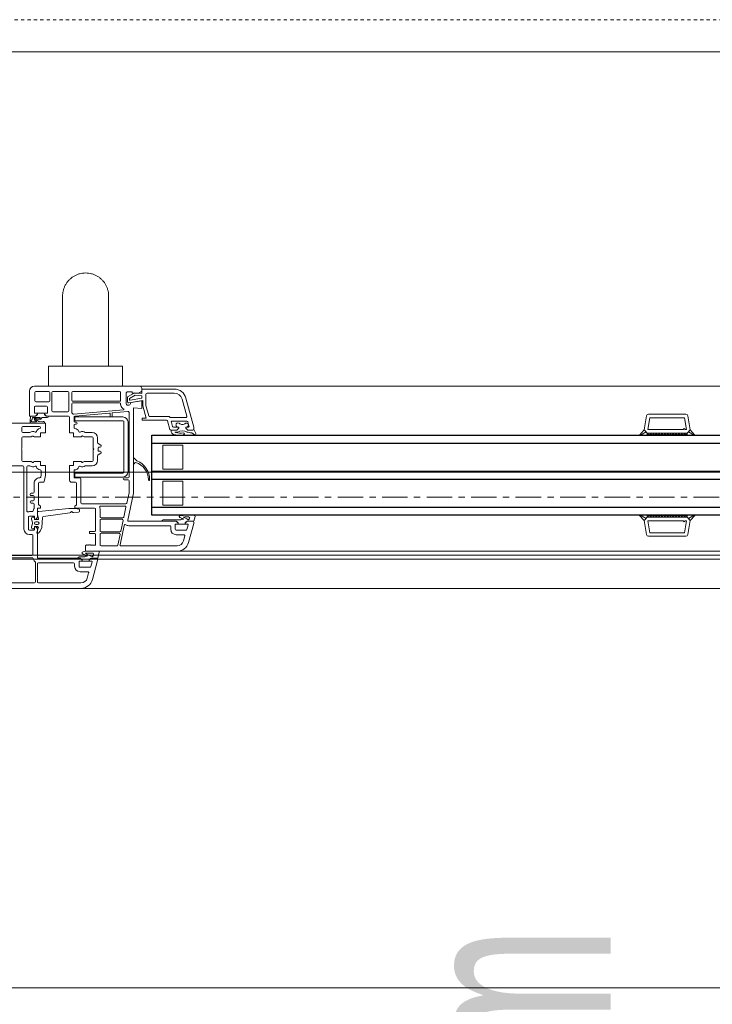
# Model space of a CAD drawing. Header units: centimetres. Extents: x 376 to 6517, y 1901 to 66534.
# Tile 72 of 115: x 2701 to 2736, y 65502 to 65551. Entities that reach past the tile are written whole.
import ezdxf

# ---------------------------------------------------------------- set-up
doc = ezdxf.new("R2010")
doc.units = ezdxf.units.CM
doc.linetypes.add('__FK_przerywana', pattern=[0.32004, 0.16002, -0.16002])
doc.linetypes.add('Linia siatki', pattern=[2.2225, 1.27, -0.3175, 0.3175, -0.3175])
for name, color, linetype, lineweight in [('A-DETL-GENF', 7, 'Continuous', 5), ('A-DETL-MBND', 7, 'Continuous', 5), ('A-GENM', 7, 'Continuous', 5), ('A-GLAZ', 7, 'Continuous', 5), ('A-GLAZ-IDEN', 7, 'Continuous', 5), ('S-GRID', 7, 'Continuous', 5)]:
    doc.layers.add(name, color=color, linetype=linetype, lineweight=lineweight)
doc.styles.add('Arial Narrow_1', font='ARIALN.TTF', dxfattribs={"width": 0.8, "height": 10})

# ---------------------------------------------------------------- blocks, each defined once
blk = doc.blocks.new('Windows_S9000-Double-Vent-Window-with-Sashbars - O3 Windows_S9000-Double-Vent-Window-with-Sashbars 2-V10-__-00_00 Przyziemie PB')
at = {"layer": 'A-DETL-GENF'}
for p, q in [((0.3, 6.45), (0.3, 5.2)), ((5.8, 6.7), (0.55, 6.7)), ((0.62, 6.43), (1.26, 6.43)), ((2.21, 6.43), (1.46, 6.43)), ((4.8, 6.43), (2.46, 6.43)), ((5.12, 6.37), (5.17, 6.42)), ((5.17, 6.42), (5.42, 6.42)), ((5.42, 6.42), (5.42, 6.35)), ((5.75, 6.35), (5.9, 6.45)), ((5.9, 6.45), (5.9, 6.6)), ((5.908, 6.33), (5.9, 6.55)), ((5.9, 6.55), (7.531, 6.55)), ((0.57, 5.97), (0.57, 6.38)), ((1.26, 5.92), (0.62, 5.92)), ((1.31, 6.38), (1.31, 5.97)), ((1.41, 6.38), (1.41, 5.47)), ((2.26, 5.47), (2.26, 6.38)), ((2.41, 6.38), (2.41, 5.99)), ((2.46, 5.94), (4.8, 5.94)), ((4.85, 5.99), (4.85, 6.38)), ((5.12, 5.811), (5.12, 6.37)), ((5.2, 6.165), (5.55, 6.368)), ((5.2, 5.911), (5.2, 6.165)), ((5.95, 5.984), (5.259, 5.862)), ((5.577, 6.244), (5.3, 6.084)), ((5.3, 6.084), (5.3, 6.012)), ((5.323, 5.993), (5.9, 6.094)), ((5.9, 5.97), (5.355, 5.874)), ((5.42, 6.35), (5.75, 6.35)), ((5.55, 6.368), (5.908, 6.33)), ((5.9, 6.21), (5.577, 6.244)), ((5.9, 6.094), (5.9, 6.21)), ((5.9, 5.575), (5.9, 5.97)), ((5.95, 5.739), (5.95, 5.984)), ((6.11, 5.76), (6.11, 6.29)), ((6.17, 6.35), (7.531, 6.35)), ((7.917, 6.054), (8.148, 5.193)), ((8.11, 6.105), (8.5, 4.652)), ((0.54, 5.35), (0.54, 5.65)), ((0.59, 5.7), (1.14, 5.7)), ((1.19, 5.65), (1.19, 5.35)), ((1.46, 5.42), (2.21, 5.42)), ((2.41, 5.82), (2.41, 5.391)), ((4.8, 5.87), (2.46, 5.87)), ((2.508, 5.295), (4.994, 5.513)), ((5.216, 5.432), (4.438, 5.364)), ((4.85, 5.761), (4.85, 5.82)), ((5.49, 1.35), (5.49, 5.611)), ((5.49, 5.611), (5.9, 5.575)), ((6.118, 5.1), (5.953, 5.713)), ((6.252, 5.217), (6.113, 5.734)), ((0.3, 5.2), (0.59, 5.2)), ((0.326, 4.954), (0.345, 5.2)), ((0.345, 5.2), (0.59, 5.2)), ((0.413, 4.92), (0.641, 4.92)), ((0.442, 5.13), (0.434, 5.033)), ((0.803, 5.13), (0.442, 5.13)), ((0.69, 5.35), (0.54, 5.35)), ((0.647, 4.938), (0.551, 5.018)), ((0.59, 5.2), (0.69, 5.3)), ((0.59, 5.2), (0.662, 5.251)), ((0.59, 5.106), (0.8, 5.08)), ((0.618, 5.039), (0.756, 4.925)), ((0.785, 5.022), (0.637, 5.04)), ((0.69, 5.3), (0.69, 5.35)), ((0.69, 5.26), (0.69, 5.349)), ((0.69, 5.349), (1.04, 5.349)), ((0.756, 4.925), (0.963, 4.92)), ((1.185, 5.13), (0.925, 5.13)), ((1.19, 5.35), (1.04, 5.35)), ((1.04, 5.35), (1.04, 5.3)), ((1.04, 5.349), (1.04, 5.26)), ((1.04, 5.3), (1.14, 5.2)), ((1.069, 5.251), (1.141, 5.2)), ((1.14, 5.2), (2.25, 5.2)), ((1.141, 5.2), (1.245, 5.2)), ((2.3, 5.15), (2.3, 4.36)), ((2.52, 5.15), (2.52, 4.95)), ((4.298, 5.351), (2.566, 5.2)), ((4.967, 5.16), (2.567, 5.16)), ((2.567, 5.16), (2.567, 4.96)), ((2.567, 4.96), (4.967, 4.96)), ((4.32, 5.182), (4.32, 5.331)), ((4.4, 5.162), (4.34, 5.162)), ((4.42, 5.344), (4.42, 5.182)), ((5.27, 2.17), (5.27, 5.382)), ((5.93, 5), (5.93, 5.1)), ((5.93, 5.1), (6.118, 5.1)), ((7.147, 5), (5.93, 5)), ((7.265, 5.18), (6.3, 5.18)), ((7.31, 4.537), (7.196, 4.963)), ((8.1, 5.13), (7.351, 5.13)), ((8.161, 4.95), (7.43, 4.95)), ((31, 4.516), (31.124, 5.217)), ((31.185, 4.53), (31.289, 5.12)), ((31.222, 5.3), (33.078, 5.3)), ((31.289, 5.12), (33.011, 5.12)), ((33.011, 5.12), (33.115, 4.53)), ((33.3, 4.516), (33.176, 5.217)), ((1.1, 4.85), (-1.709, 4.85)), ((-0.08, 4.63), (-0.08, 4.43)), ((0.798, 4.68), (-0.03, 4.68)), ((1.004, 4.85), (0.38, 4.85)), ((1.1, 4.36), (1.1, 4.85)), ((2.52, 4.75), (2.52, 4.634)), ((2.57, 4.9), (2.62, 4.9)), ((2.62, 4.8), (2.57, 4.8)), ((5.017, 4.91), (5.017, 2.41)), ((5.217, 2.41), (5.217, 4.91)), ((7.649, 4.5), (7.358, 4.5)), ((7.382, 4.887), (7.435, 4.687)), ((7.389, 4.5), (7.649, 4.5)), ((7.483, 4.65), (7.749, 4.65)), ((7.649, 4.5), (7.749, 4.6)), ((7.749, 4.6), (7.649, 4.5)), ((7.749, 4.65), (7.724, 4.65)), ((7.749, 4.6), (7.749, 4.65)), ((7.749, 4.65), (7.749, 4.6)), ((8.158, 4.65), (8.099, 4.65)), ((8.099, 4.65), (8.099, 4.6)), ((8.099, 4.6), (8.099, 4.65)), ((8.099, 4.65), (8.215, 4.65)), ((8.099, 4.6), (8.199, 4.5)), ((8.199, 4.5), (8.099, 4.6)), ((8.199, 4.5), (8.453, 4.5)), ((8.45, 4.5), (8.199, 4.5)), ((8.263, 4.713), (8.209, 4.913)), ((8.5, 4.652), (8.5, 4.548)), ((8.501, 4.536), (8.6, 4.327)), ((30.769, 4.257), (31, 4.516)), ((31.151, 4.35), (31, 4.516)), ((31, 4.516), (31.092, 4.414)), ((32.95, 4.53), (31.185, 4.53)), ((33, 4.58), (32.95, 4.53)), ((33.05, 4.53), (33, 4.58)), ((33.115, 4.53), (33.05, 4.53)), ((33.15, 4.35), (33.3, 4.516)), ((33.208, 4.414), (33.3, 4.516)), ((33.3, 4.516), (33.531, 4.257)), ((-0.08, 3.58), (-0.08, 4.11)), ((-0.03, 4.38), (0.288, 4.38)), ((-0.03, 4.16), (0.347, 4.16)), ((0.372, 4.167), (0.435, 4.203)), ((0.547, 4.16), (0.85, 4.16)), ((0.85, 4.16), (0.85, 4.36)), ((0.85, 4.36), (1.1, 4.36)), ((2.3, 4.36), (2.5, 4.36)), ((2.5, 4.36), (2.5, 4.16)), ((2.5, 4.16), (2.853, 4.16)), ((2.965, 4.203), (3.028, 4.167)), ((3.053, 4.16), (3.43, 4.16)), ((3.112, 4.38), (3.43, 4.38)), ((3.48, 4.11), (3.48, 3.58)), ((3.7, 4.11), (3.7, 3.881)), ((7.49, 4.28), (7.424, 4.326)), ((7.699, 4.4), (7.558, 4.4)), ((7.558, 4.4), (7.591, 4.386)), ((8.531, 4.26), (8.405, 4.359)), ((31.092, 4.414), (30.789, 4.232)), ((31.15, 4.299), (31.201, 4.35)), ((31.15, 4.35), (33.15, 4.35)), ((31.15, 4.25), (31.15, 4.35)), ((31.15, 4.35), (33.15, 4.35)), ((33.15, 4.25), (31.15, 4.25)), ((31.251, 4.25), (31.151, 4.35)), ((31.343, 4.35), (31.251, 4.25)), ((31.393, 4.25), (31.293, 4.35)), ((31.484, 4.35), (31.393, 4.25)), ((31.534, 4.25), (31.434, 4.35)), ((31.625, 4.35), (31.534, 4.25)), ((31.675, 4.25), (31.575, 4.35)), ((31.767, 4.35), (31.675, 4.25)), ((31.817, 4.25), (31.717, 4.35)), ((31.908, 4.35), (31.817, 4.25)), ((31.958, 4.25), (31.858, 4.35)), ((32.05, 4.35), (31.958, 4.25)), ((32.1, 4.25), (32, 4.35)), ((32.191, 4.35), (32.1, 4.25)), ((32.241, 4.25), (32.141, 4.35)), ((32.333, 4.35), (32.241, 4.25)), ((32.383, 4.25), (32.283, 4.35)), ((32.474, 4.35), (32.383, 4.25)), ((32.524, 4.25), (32.424, 4.35)), ((32.615, 4.35), (32.524, 4.25)), ((32.665, 4.25), (32.565, 4.35)), ((32.757, 4.35), (32.665, 4.25)), ((32.807, 4.25), (32.707, 4.35)), ((32.898, 4.35), (32.807, 4.25)), ((32.948, 4.25), (32.848, 4.35)), ((33.04, 4.35), (32.948, 4.25)), ((32.99, 4.35), (33.09, 4.25)), ((33.09, 4.25), (33.15, 4.331)), ((33.15, 4.331), (33.131, 4.35)), ((33.15, 4.35), (33.15, 4.25)), ((33.511, 4.232), (33.208, 4.414)), ((-0.11, 3.55), (-0.08, 3.58)), ((-0.08, 3.52), (-0.11, 3.55)), ((-0.08, 2.99), (-0.08, 3.52)), ((3.48, 3.58), (3.51, 3.55)), ((3.51, 3.55), (3.48, 3.52)), ((3.48, 3.52), (3.48, 2.99)), ((3.724, 3.839), (3.856, 3.756)), ((3.73, 3.625), (3.73, 3.475)), ((3.83, 3.65), (3.755, 3.65)), ((3.755, 3.45), (3.83, 3.45)), ((6.95, 3.75), (6.95, 2.55)), ((7.95, 3.75), (6.95, 3.75)), ((7.95, 2.55), (7.95, 3.75)), ((3.7, 3.219), (3.7, 2.99)), ((3.856, 3.344), (3.724, 3.261)), ((5.49, 3.082), (5.49, 2.838)), ((5.643, 2.977), (5.524, 3.096)), ((-0.03, 2.72), (-2.03, 2.72)), ((0.347, 2.94), (-0.03, 2.94)), ((0.02, -0.44), (0.02, 2.67)), ((0.16, 2.67), (0.16, 0.47)), ((0.288, 2.72), (0.21, 2.72)), ((0.435, 2.897), (0.372, 2.933)), ((0.85, 2.94), (0.547, 2.94)), ((0.85, 2.74), (0.85, 2.94)), ((1.1, 2.74), (0.85, 2.74)), ((0.88, 2.263), (0.88, 2.466)), ((1.099, 2.235), (1.1, 2.74)), ((2.5, 2.74), (2.3, 2.74)), ((2.3, 2.74), (2.3, 2)), ((2.853, 2.94), (2.5, 2.94)), ((2.5, 2.94), (2.5, 2.74)), ((2.52, 2.495), (2.52, 2.14)), ((3.028, 2.933), (2.965, 2.897)), ((3.43, 2.94), (3.053, 2.94)), ((3.43, 2.72), (3.112, 2.72)), ((5.524, 2.824), (5.577, 2.878)), ((6.95, 2.55), (7.95, 2.55)), ((0.858, 2.16), (0.88, 2.263)), ((1.036, 1.94), (1.099, 2.235)), ((2.54, 2.12), (2.81, 2.12)), ((4.967, 2.36), (2.567, 2.36)), ((2.567, 2.36), (2.567, 2.16)), ((2.567, 2.16), (4.967, 2.16)), ((2.86, 2.07), (2.86, 0.87)), ((5.02, 2.12), (5.22, 2.12)), ((5.22, 2.02), (5.02, 2.02)), ((5.27, 1.373), (5.27, 1.97)), ((0.53, 1.4), (0.53, 1.85)), ((0.75, 0.811), (0.75, 1.85)), ((0.8, 1.9), (0.987, 1.9)), ((2.4, 1.9), (2.59, 1.9)), ((2.64, 1.85), (2.64, 0.792)), ((6.95, 1.95), (6.95, 0.75)), ((7.95, 1.95), (6.95, 1.95)), ((7.95, 0.75), (7.95, 1.95)), ((0.33, 1.28), (0.33, 1.3)), ((0.38, 1.35), (0.48, 1.35)), ((0.48, 1.23), (0.38, 1.23)), ((0.53, 1.02), (0.53, 1.18)), ((5.161, 0.86), (5.27, 1.373)), ((5.205, 0.01), (5.49, 1.35)), ((0.33, 0.9), (0.33, 0.92)), ((0.38, 0.97), (0.48, 0.97)), ((0.48, 0.85), (0.38, 0.85)), ((0.53, 0.606), (0.53, 0.8)), ((0.69, 0.156), (0.69, 0.6)), ((0.69, 0.6), (0.84, 0.6)), ((0.84, 0.7), (0.765, 0.775)), ((2.261, 0.584), (0.769, 0.43)), ((0.84, 0.6), (0.84, 0.7)), ((2.577, 0.596), (2.261, 0.584)), ((2.625, 0.756), (2.569, 0.7)), ((2.569, 0.7), (2.569, 0.6)), ((2.569, 0.6), (3.55, 0.6)), ((2.76, 0.557), (2.577, 0.596)), ((2.797, 0.446), (2.8, 0.506)), ((2.91, 0.82), (5.112, 0.82)), ((3.6, 0.55), (3.6, -0.515)), ((3.82, 0.17), (3.82, 0.568)), ((3.854, 0.71), (5.067, 0.71)), ((5.116, 0.65), (5.012, 0.16)), ((6.95, 0.75), (7.95, 0.75)), ((0.24, -0.44), (0.24, 0.16)), ((0.29, 0.43), (0.425, 0.43)), ((0.29, 0.21), (0.52, 0.21)), ((0.54, 0.19), (0.54, 0.035)), ((0.54, 0.032), (0.54, 0.088)), ((0.704, 0.035), (0.54, 0.032)), ((0.54, 0.035), (0.59, 0.035)), ((0.59, 0.035), (0.675, 0.12)), ((0.769, 0.43), (0.69, 0.43)), ((0.69, 0.43), (0.69, 0.288)), ((0.693, 0.272), (0.752, 0.101)), ((0.907, -0.362), (0.949, 0.143)), ((0.992, 0.188), (2.318, 0.371)), ((2.49, 0.386), (2.75, 0.399)), ((4.963, 0.12), (3.87, 0.12)), ((4.927, 0.05), (3.87, 0.05)), ((6.975, 0.02), (7.843, 0.02)), ((7.843, 0.02), (7.895, 0.05)), ((7.895, 0.05), (7.979, 0.05)), ((8.141, 0.25), (8.516, 0.25)), ((8.248, 0.17), (8.141, 0.17)), ((8.565, 0.189), (8.511, -0.05)), ((30.769, 0.243), (31, -0.016)), ((31.092, 0.086), (30.789, 0.268)), ((31.151, 0.15), (31, -0.016)), ((31, -0.016), (31.092, 0.086)), ((31.15, 0.25), (31.15, 0.15)), ((33.15, 0.25), (31.15, 0.25)), ((31.15, 0.201), (31.201, 0.15)), ((31.15, 0.15), (33.15, 0.15)), ((31.15, 0.15), (33.15, 0.15)), ((31.251, 0.25), (31.151, 0.15)), ((31.343, 0.15), (31.251, 0.25)), ((31.393, 0.25), (31.293, 0.15)), ((31.484, 0.15), (31.393, 0.25)), ((31.534, 0.25), (31.434, 0.15)), ((31.625, 0.15), (31.534, 0.25)), ((31.675, 0.25), (31.575, 0.15)), ((31.767, 0.15), (31.675, 0.25)), ((31.817, 0.25), (31.717, 0.15)), ((31.908, 0.15), (31.817, 0.25)), ((31.958, 0.25), (31.858, 0.15)), ((32.05, 0.15), (31.958, 0.25)), ((32.1, 0.25), (32, 0.15)), ((32.191, 0.15), (32.1, 0.25)), ((32.241, 0.25), (32.141, 0.15)), ((32.333, 0.15), (32.241, 0.25)), ((32.383, 0.25), (32.283, 0.15)), ((32.474, 0.15), (32.383, 0.25)), ((32.524, 0.25), (32.424, 0.15)), ((32.615, 0.15), (32.524, 0.25)), ((32.665, 0.25), (32.565, 0.15)), ((32.757, 0.15), (32.665, 0.25)), ((32.807, 0.25), (32.707, 0.15)), ((32.898, 0.15), (32.807, 0.25)), ((32.948, 0.25), (32.848, 0.15)), ((33.04, 0.15), (32.948, 0.25)), ((32.99, 0.15), (33.09, 0.25)), ((33.09, 0.25), (33.15, 0.169)), ((33.15, 0.169), (33.131, 0.15)), ((33.15, 0.15), (33.15, 0.25)), ((33.15, 0.15), (33.3, -0.016)), ((33.511, 0.268), (33.208, 0.086)), ((33.208, 0.086), (33.3, -0.016)), ((33.3, -0.016), (33.531, 0.243)), ((0.52, -0.49), (0.29, -0.49)), ((0.54, -0.362), (0.54, -0.312)), ((0.54, -0.312), (0.691, -0.315)), ((0.59, -0.315), (0.54, -0.315)), ((0.54, -0.315), (0.54, -0.47)), ((0.675, -0.4), (0.59, -0.315)), ((0.702, -0.07), (0.612, -0.07)), ((0.612, -0.21), (0.702, -0.21)), ((0.736, -0.384), (0.69, -0.497)), ((0.69, -1.85), (0.69, -0.436)), ((0.83, -0.552), (0.907, -0.362)), ((3.82, 0), (3.82, -0.53)), ((5.026, -0.255), (4.821, -1.22)), ((4.863, -0.54), (4.976, -0.01)), ((7.62, -0.05), (5.254, -0.05)), ((7.3, -0.27), (5.255, -0.27)), ((6.915, -0.05), (7.619, -0.05)), ((7.35, -0.45), (7.35, -0.32)), ((7.57, -0.45), (7.57, -0.22)), ((7.59, -0.2), (7.72, -0.2)), ((7.619, -0.05), (7.691, -0.101)), ((7.72, -0.15), (7.62, -0.05)), ((7.72, -0.199), (7.72, -0.11)), ((7.72, -0.2), (7.72, -0.15)), ((8.07, -0.199), (7.72, -0.199)), ((8.17, -0.05), (8.07, -0.15)), ((8.07, -0.11), (8.07, -0.199)), ((8.07, -0.15), (8.07, -0.2)), ((8.07, -0.2), (8.203, -0.2)), ((8.17, -0.05), (8.098, -0.101)), ((8.222, -0.225), (8.158, -0.463)), ((8.511, -0.05), (8.17, -0.05)), ((8.45, -0.05), (8.17, -0.05)), ((8.245, -1.105), (8.5, -0.154)), ((8.5, -0.154), (8.5, -0.1)), ((31, -0.016), (31.124, -0.717)), ((32.95, -0.03), (31.185, -0.03)), ((31.185, -0.03), (31.289, -0.62)), ((33, -0.08), (32.95, -0.03)), ((33.05, -0.03), (33, -0.08)), ((33.011, -0.62), (33.115, -0.03)), ((33.115, -0.03), (33.05, -0.03)), ((33.3, -0.016), (33.176, -0.717)), ((0.42, -0.71), (0.29, -0.71)), ((0.47, -1.71), (0.47, -0.76)), ((0.69, -0.497), (0.658, -0.647)), ((0.658, -0.647), (0.719, -0.647)), ((0.755, -0.633), (0.819, -0.569)), ((3.55, -0.565), (3.3, -0.565)), ((3.3, -0.565), (3.3, -0.665)), ((3.3, -0.665), (3.55, -0.665)), ((3.6, -0.715), (3.6, -1.2)), ((3.82, -0.7), (3.82, -1.23)), ((3.87, -0.58), (4.814, -0.58)), ((4.778, -0.65), (3.87, -0.65)), ((4.714, -1.24), (4.827, -0.71)), ((8.11, -0.5), (7.62, -0.5)), ((8.004, -0.72), (7.62, -0.72)), ((7.984, -1.035), (8.052, -0.783)), ((31.222, -0.8), (33.078, -0.8)), ((31.289, -0.62), (33.011, -0.62)), ((3.14, -1.23), (3.1, -1.27)), ((3.1, -1.27), (3.1, -1.55)), ((3.16, -1.25), (3.14, -1.23)), ((3.18, -1.23), (3.16, -1.25)), ((3.2, -1.25), (3.18, -1.23)), ((3.22, -1.23), (3.2, -1.25)), ((3.24, -1.25), (3.22, -1.23)), ((3.26, -1.23), (3.24, -1.25)), ((3.28, -1.25), (3.26, -1.23)), ((3.3, -1.23), (3.28, -1.25)), ((3.32, -1.25), (3.3, -1.23)), ((3.34, -1.23), (3.32, -1.25)), ((3.36, -1.25), (3.34, -1.23)), ((3.38, -1.23), (3.36, -1.25)), ((3.4, -1.25), (3.38, -1.23)), ((3.55, -1.25), (3.4, -1.25)), ((3.87, -1.28), (4.666, -1.28)), ((4.87, -1.28), (7.665, -1.28)), ((0.428, -1.87), (-3.38, -1.87)), ((-2.03, -1.76), (0.42, -1.76)), ((2.82, -1.9), (0.74, -1.9)), ((2.819, -1.9), (2.715, -1.9)), ((2.775, -1.83), (3.043, -1.83)), ((2.891, -1.951), (2.819, -1.9)), ((2.819, -1.9), (2.891, -1.951)), ((2.891, -1.951), (2.819, -1.9)), ((2.92, -2), (2.82, -1.9)), ((2.92, -2.049), (2.92, -1.96)), ((2.923, -1.597), (3.087, -1.55)), ((2.923, -1.665), (2.923, -1.597)), ((2.975, -1.698), (2.923, -1.665)), ((3.172, -1.765), (2.975, -1.698)), ((3.043, -1.83), (3.095, -1.8)), ((3.087, -1.55), (3.776, -1.55)), ((3.095, -1.8), (3.159, -1.8)), ((3.108, -1.635), (3.098, -1.652)), ((3.098, -1.652), (3.431, -1.825)), ((3.1, -1.55), (7.665, -1.55)), ((3.46, -1.635), (3.108, -1.635)), ((3.37, -1.9), (3.27, -2)), ((3.27, -1.96), (3.27, -2.049)), ((3.37, -1.9), (3.298, -1.951)), ((3.711, -1.9), (3.37, -1.9)), ((3.654, -1.9), (3.37, -1.9)), ((3.431, -1.825), (3.516, -1.745)), ((3.484, -1.65), (3.46, -1.635)), ((3.516, -1.745), (3.484, -1.65)), ((3.698, -2.01), (3.7, -1.95)), ((3.778, -1.589), (3.711, -1.9)), ((3.776, -1.55), (3.778, -1.589)), ((0.59, -3.08), (0.59, -2.1)), ((0.69, -3.08), (0.69, -2.17)), ((0.74, -2.12), (2.5, -2.12)), ((2.55, -2.17), (2.55, -2.3)), ((2.77, -2.3), (2.77, -2.07)), ((2.79, -2.05), (2.92, -2.05)), ((3.31, -2.35), (2.82, -2.35)), ((2.92, -2.05), (2.92, -2)), ((3.27, -2.049), (2.92, -2.049)), ((3.27, -2), (3.27, -2.05)), ((3.27, -2.05), (3.403, -2.05)), ((3.422, -2.075), (3.358, -2.313)), ((3.445, -2.955), (3.698, -2.01)), ((2.82, -2.57), (3.204, -2.57)), ((3.252, -2.633), (3.184, -2.885)), ((-2.864, -3.13), (0.54, -3.13)), ((-2.864, -3.4), (2.866, -3.4)), ((2.866, -3.13), (0.74, -3.13))]:
    blk.add_line(p, q, dxfattribs=at)
at = {"layer": 'A-DETL-GENF', "color": 176, "lineweight": 25, "true_color": 0x00007f}
for p, q in [((6.4, 0.25), (6.4, 4.25)), ((6.4, 4.25), (57.9, 4.25)), ((6.4, 3.85), (57.9, 3.85)), ((6.4, 2.45), (57.9, 2.45)), ((6.4, 2.05), (57.9, 2.05)), ((6.4, 0.65), (57.9, 0.65)), ((57.9, 0.25), (6.4, 0.25))]:
    blk.add_line(p, q, dxfattribs=at)
at = {"layer": 'A-DETL-GENF'}
for centre, radius, start, end in [((0.55, 6.45), 0.25, 90, 180), ((0.62, 6.38), 0.05, 90, 180), ((1.26, 6.38), 0.05, 0, 90), ((1.46, 6.38), 0.05, 90, 180), ((2.21, 6.38), 0.05, 0, 90), ((2.46, 6.38), 0.05, 90, 180), ((4.8, 6.38), 0.05, 0, 90), ((5.8, 6.6), 0.1, 0, 90), ((7.531, 5.95), 0.6, 15, 90), ((0.62, 5.97), 0.05, 180, 270), ((1.26, 5.97), 0.05, 270, 0), ((2.46, 5.99), 0.05, 180, 270), ((4.8, 5.99), 0.05, 270, 0), ((5.25, 5.911), 0.05, 180, 280), ((5.32, 6.012), 0.02, 180, 280), ((6.17, 6.29), 0.06, 90, 180), ((7.531, 5.95), 0.4, 15, 90), ((0.59, 5.65), 0.05, 90, 180), ((1.14, 5.65), 0.05, 0, 90), ((1.46, 5.47), 0.05, 180, 270), ((2.21, 5.47), 0.05, 270, 0), ((2.46, 5.82), 0.05, 90, 180), ((4.8, 5.82), 0.05, 0, 90), ((4.9, 5.761), 0.05, 180, 199.6056), ((5.225, 5.876), 0.395, 199.6056, 235.9288), ((4.993, 5.533), 0.02, 275, 55.9288), ((5.23, 5.87), 0.125, 208.3576, 1.7838), ((5.22, 5.382), 0.05, 0, 95), ((6.05, 5.739), 0.1, 180, 195), ((6.21, 5.76), 0.1, 180, 195), ((0.545, 4.937), 0.22, 175.5415, 192.5096), ((0.394, 4.969), 0.027, 90.0711, 243.1743), ((0.371, 4.923), 0.025, 22.5874, 63.1743), ((0.394, 5.036), 0.04, 270.0711, 355.5415), ((0.413, 4.94), 0.02, 202.5874, 270), ((0.583, 5.057), 0.05, 82.9509, 230.0083), ((0.596, 5.062), 0.02, 60.5913, 220.9248), ((0.598, 5.017), 0.03, 46.9578, 103.3612), ((0.641, 5.07), 0.03, 178.1549, 262.9509), ((0.641, 4.93), 0.01, 270, 50.0083), ((0.691, 5.21), 0.05, 90.4543, 125.2067), ((0.797, 5.121), 0.1, 262.9509, 350.7664), ((0.803, 5.105), 0.025, 262.9509, 90), ((0.925, 5.1), 0.03, 90, 170.7664), ((1.004, 4.893), 0.0425, 270, 130.5866), ((1.04, 5.21), 0.05, 54.7824, 89.5457), ((1.185, 5.19), 0.06, 270, 0), ((2.25, 5.15), 0.05, 0, 90), ((2.46, 5.391), 0.05, 180, 228.9855), ((2.25, 5.15), 0.27, 37.5393, 48.9855), ((2.504, 5.345), 0.05, 217.5393, 275), ((2.57, 5.15), 0.05, 95, 180), ((2.57, 4.95), 0.05, 180, 270), ((4.3, 5.331), 0.02, 0, 95), ((4.34, 5.182), 0.02, 180, 270), ((4.4, 5.182), 0.02, 270, 0), ((4.44, 5.344), 0.02, 95, 180), ((4.967, 4.91), 0.25, 0, 90), ((4.967, 4.91), 0.05, 0, 90), ((6.3, 5.23), 0.05, 195, 270), ((7.147, 4.95), 0.05, 15, 90), ((7.265, 5.13), 0.05, 30, 90), ((7.351, 5.18), 0.05, 210, 270), ((7.43, 4.9), 0.05, 90, 195), ((8.1, 5.18), 0.05, 270, 15), ((8.161, 4.9), 0.05, 15, 90), ((31.222, 5.2), 0.1, 90, 170), ((33.078, 5.2), 0.1, 10, 90), ((-0.03, 4.63), 0.05, 90, 180), ((-0.03, 4.43), 0.05, 180, 270), ((0.46, 4.16), 0.27, 65.257, 122.4617), ((0.38, 4.9), 0.05, 192.5096, 270), ((0.594, 4.451), 0.05, 245.257, 341.5112), ((0.85, 4.365), 0.22, 101.0437, 161.5112), ((0.798, 4.63), 0.05, 281.0437, 90), ((2.57, 4.75), 0.05, 90, 180), ((2.57, 4.634), 0.05, 180, 265.752), ((2.55, 4.365), 0.22, 18.4888, 85.752), ((2.62, 4.85), 0.05, 270, 90), ((2.806, 4.451), 0.05, 198.4888, 294.743), ((2.94, 4.16), 0.27, 57.5383, 114.743), ((7.358, 4.55), 0.05, 195, 270), ((7.389, 4.48), 0.02, 90, 181.2897), ((7.651, 4.486), 0.281, 181.2897, 210.6953), ((7.483, 4.7), 0.05, 195, 270), ((7.721, 4.759), 0.109, 58.0208, 271.5921), ((7.933, 3.979), 0.481, 61.2886, 119.054), ((7.94, 4.996), 0.216, 221.6463, 315.4955), ((8.138, 4.751), 0.103, 281.4555, 115.1691), ((8.215, 4.7), 0.05, 270, 15), ((8.45, 4.55), 0.05, 270, 358), ((8.453, 4.55), 0.05, 270, 343.356), ((-0.03, 4.11), 0.05, 90, 180), ((0.288, 4.43), 0.05, 270, 302.4617), ((0.347, 4.21), 0.05, 270, 300), ((0.46, 4.16), 0.05, 30, 120), ((0.547, 4.21), 0.05, 210, 270), ((2.853, 4.21), 0.05, 270, 330), ((2.94, 4.16), 0.05, 60, 150), ((3.053, 4.21), 0.05, 240, 270), ((3.112, 4.43), 0.05, 237.5383, 270), ((3.43, 4.11), 0.27, 0, 90), ((3.43, 4.11), 0.05, 0, 90), ((7.452, 4.367), 0.05, 209.704, 235.4664), ((7.781, 5.797), 1.544, 259.1305, 277.7077), ((7.821, 5.217), 0.862, 254.5841, 280.8607), ((7.981, 4.32), 0.05, 6.9446, 87.7224), ((7.981, 4.316), 0.05, 278.6519, 343.4653), ((7.971, 4.319), 0.06, 343.4653, 6.9446), ((7.995, 2.742), 1.668, 75.7835, 84.1888), ((8.557, 4.302), 0.0494, 238.8215, 29.9742), ((30.781, 4.246), 0.016, 138.5402, 300.8835), ((33.519, 4.246), 0.016, 239.1165, 41.4598), ((3.75, 3.881), 0.05, 180, 238), ((3.755, 3.625), 0.025, 90, 180), ((3.755, 3.475), 0.025, 180, 270), ((3.83, 3.7), 0.05, 270, 0), ((3.83, 3.4), 0.05, 0, 90), ((3.83, 3.713), 0.05, 0, 58), ((-0.03, 2.99), 0.05, 180, 270), ((3.43, 2.99), 0.05, 270, 0), ((3.43, 2.99), 0.27, 270, 0), ((3.75, 3.219), 0.05, 122, 180), ((3.83, 3.387), 0.05, 302, 360), ((5.51, 3.082), 0.02, 45, 180), ((5.679, 3.012), 0.05, 225, 249.45), ((5.32, 2.056), 0.971, 357.4591, 69.45), ((-0.03, 2.67), 0.05, 360, 90), ((0.21, 2.67), 0.05, 90, 180), ((0.288, 2.67), 0.05, 57.5383, 90), ((0.46, 2.94), 0.27, 237.5383, 294.743), ((0.347, 2.89), 0.05, 60, 90), ((0.46, 2.94), 0.05, 240, 330), ((0.547, 2.89), 0.05, 90, 150), ((0.594, 2.649), 0.05, 18.4888, 114.743), ((0.85, 2.735), 0.22, 198.4888, 265.752), ((0.83, 2.466), 0.05, 0, 85.752), ((2.54, 2.495), 0.02, 87.612, 180), ((2.55, 2.735), 0.22, 267.612, 341.5112), ((2.806, 2.649), 0.05, 65.257, 161.5112), ((2.94, 2.94), 0.27, 245.257, 302.4617), ((2.853, 2.89), 0.05, 30, 90), ((2.94, 2.94), 0.05, 210, 300), ((3.053, 2.89), 0.05, 90, 120), ((3.112, 2.67), 0.05, 90, 122.4617), ((5.51, 2.838), 0.02, 180, 315), ((5.592, 2.864), 0.02, 73.5245, 135), ((5.343, 2.021), 0.898, 359.8874, 73.5245), ((0.8, 1.85), 0.27, 88.3724, 180), ((0.809, 2.17), 0.05, 268.3724, 348), ((2.4, 2), 0.1, 180, 270), ((2.54, 2.14), 0.02, 180, 270), ((2.81, 2.07), 0.05, 0, 90), ((4.967, 2.41), 0.05, 270, 0), ((4.967, 2.41), 0.25, 270, 0), ((5.02, 2.07), 0.05, 90, 270), ((5.22, 2.17), 0.05, 270, 0), ((5.22, 1.97), 0.05, 0, 90), ((6.265, 2.017), 0.025, 172.6392, 352.6392), ((0.8, 1.85), 0.05, 90, 180), ((0.987, 1.95), 0.05, 270, 348), ((2.59, 1.85), 0.05, 360, 90), ((0.38, 1.3), 0.05, 90, 180), ((0.38, 1.28), 0.05, 180, 270), ((0.48, 1.4), 0.05, 270, 0), ((0.48, 1.18), 0.05, 0, 90), ((0.48, 1.02), 0.05, 270, 0), ((0.38, 0.92), 0.05, 90, 180), ((0.38, 0.9), 0.05, 180, 270), ((0.71, 0.429), 0.24, 142.4765, 169.8463), ((0.48, 0.8), 0.05, 0, 90), ((0.48, 0.606), 0.05, 322.4765, 0), ((0.8, 0.811), 0.05, 180, 225), ((2.59, 0.792), 0.05, 315, 360), ((2.75, 0.508), 0.05, 357.3434, 78.0182), ((2.91, 0.87), 0.05, 180, 270), ((3.55, 0.55), 0.05, 0, 90), ((3.854, 0.66), 0.05, 90, 199.8987), ((3.6, 0.568), 0.22, 360, 19.8987), ((5.067, 0.66), 0.05, 348, 90), ((5.112, 0.87), 0.05, 270, 348), ((0.21, 0.47), 0.05, 180, 284.4775), ((0.29, 0.16), 0.27, 90, 104.4775), ((0.29, 0.16), 0.05, 90, 180), ((0.465, 0.088), 0.075, 0, 204.9783), ((0.02, -0.137), 0.423, 332.8319, 27.1681), ((0.425, 0.48), 0.05, 270, 349.8463), ((0.52, 0.19), 0.02, 0, 90), ((0.64, 0.156), 0.05, 315, 0), ((0.74, 0.288), 0.05, 180, 199.2148), ((0.705, 0.085), 0.05, 269.1308, 19.2148), ((0.999, 0.139), 0.05, 97.8464, 175.513), ((2.311, 0.421), 0.05, 277.4156, 337.4156), ((2.403, 0.382), 0.05, 32.7306, 157.4156), ((2.488, 0.436), 0.05, 212.7306, 272.7306), ((2.747, 0.449), 0.05, 272.7306, 357.3434), ((3.87, 0.17), 0.05, 180, 270), ((3.87, 0), 0.05, 90, 180), ((4.927, 0), 0.05, 348, 90), ((4.963, 0.17), 0.05, 270, 348), ((5.254, 0), 0.05, 168, 270), ((6.975, -0.04), 0.06, 90, 180), ((7.819, 0.183), 0.04, 99.4614, 250.1466), ((7.096, -1.751), 2.025, 63.9755, 69.5002), ((8.141, -1.75), 2, 90, 99.4614), ((8.141, -1.75), 1.92, 90, 95.1538), ((7.527, -0.923), 1.171, 54.6608, 67.8748), ((7.979, 0.06), 0.01, 270, 59.4092), ((8.228, 0.065), 0.04, 233.8523, 333.9744), ((8.298, 0.193), 0.055, 204.3151, 277.5128), ((8.516, -0.075), 0.28, 142.849, 153.9744), ((8.323, 0.108), 0.035, 121.0941, 197.6747), ((8.516, 0.2), 0.05, 347.3698, 90), ((30.781, 0.254), 0.016, 59.1165, 221.4598), ((33.519, 0.254), 0.016, 318.5402, 120.8835), ((0.29, -0.44), 0.27, 180, 270), ((0.29, -0.44), 0.05, 180, 270), ((0.465, -0.362), 0.075, 155.0217, 0), ((0.52, -0.47), 0.02, 270, 0), ((0.612, -0.14), 0.07, 90, 270), ((0.64, -0.436), 0.05, 0, 45), ((0.69, -0.365), 0.05, 337.8461, 88.9465), ((0.702, -0.14), 0.07, 270, 90), ((5.075, -0.265), 0.05, 55.8788, 168), ((5.255, 0), 0.27, 235.8788, 270), ((7.3, -0.32), 0.05, 0, 90), ((7.62, -0.45), 0.27, 180, 270), ((7.59, -0.22), 0.02, 90, 180), ((7.62, -0.45), 0.05, 180, 270), ((7.72, -0.06), 0.05, 234.7824, 269.5457), ((8.069, -0.06), 0.05, 270.4543, 305.2176), ((8.11, -0.45), 0.05, 270, 345), ((8.203, -0.22), 0.02, 345, 90), ((8.45, -0.1), 0.05, 0, 89.8362), ((0.42, -0.76), 0.05, 0, 90), ((0.719, -0.597), 0.05, 270, 315), ((0.783, -0.533), 0.05, 315, 337.8461), ((3.55, -0.515), 0.05, 270, 0), ((3.55, -0.715), 0.05, 0, 90), ((3.87, -0.53), 0.05, 180, 270), ((3.87, -0.7), 0.05, 90, 180), ((4.778, -0.7), 0.05, 348, 90), ((4.814, -0.53), 0.05, 270, 348), ((8.004, -0.77), 0.05, 345, 90), ((31.222, -0.7), 0.1, 190, 270), ((33.078, -0.7), 0.1, 270, 350), ((3.55, -1.2), 0.05, 270, 0), ((3.87, -1.23), 0.05, 180, 270), ((4.666, -1.23), 0.05, 270, 348), ((4.87, -1.23), 0.05, 168, 270), ((7.665, -0.95), 0.33, 270, 345), ((7.665, -0.95), 0.6, 270, 345), ((0.42, -1.71), 0.05, 270, 0), ((0.428, -1.92), 0.05, 12.6356, 90), ((0.74, -1.85), 0.27, 192.6356, 231.3178), ((0.74, -1.85), 0.05, 180, 270), ((2.775, -1.89), 0.06, 90, 180), ((2.92, -1.91), 0.05, 234.7824, 269.5457), ((3.159, -1.78), 0.02, 270, 50.3148), ((3.269, -1.91), 0.05, 270.4543, 305.2024), ((3.65, -1.95), 0.0498, 360, 86.1287), ((0.54, -2.1), 0.05, 0, 51.3178), ((0.74, -2.17), 0.05, 90, 180), ((2.5, -2.17), 0.05, 0, 90), ((2.82, -2.3), 0.27, 180, 270), ((2.79, -2.07), 0.02, 90, 180), ((2.82, -2.3), 0.05, 180, 270), ((3.31, -2.3), 0.05, 270, 345), ((3.403, -2.07), 0.02, 345, 90), ((2.866, -2.8), 0.33, 270, 345), ((3.204, -2.62), 0.05, 345, 90), ((0.54, -3.08), 0.05, 270, 0), ((0.74, -3.08), 0.05, 180, 270), ((2.866, -2.8), 0.6, 270, 345)]:
    blk.add_arc(centre, radius, start, end, dxfattribs=at)
at = {"layer": 'A-GENM'}
for p, q in [((3.175, 6.7), (61.125, 6.7)), ((5.383, -1.55), (58.917, -1.55)), ((-65.217, -3.4), (65.217, -3.4))]:
    blk.add_line(p, q, dxfattribs=at)
at = {"layer": 'A-GLAZ'}
for p, q in [((69, 23.4), (-69, 23.4)), ((1.95, 11.2), (1.95, 7.7)), ((4.25, 7.7), (4.25, 11.2)), ((4.95, 7.7), (1.25, 7.7)), ((1.25, 7.7), (1.25, 6.7)), ((4.95, 6.7), (4.95, 7.7)), ((1.25, 6.7), (4.95, 6.7)), ((-69, 2.4), (69, 2.4)), ((69, -1.75), (-69, -1.75)), ((-69, -1.95), (69, -1.95)), ((69, -23.35), (-69, -23.35))]:
    blk.add_line(p, q, dxfattribs=at)
for points, knots in [([(3.1, 12.35), (3, 12.35), (2.849, 12.33), (2.659, 12.265), (2.523, 12.199), (2.419, 12.129), (2.341, 12.065), (2.268, 11.997), (2.185, 11.902), (2.115, 11.797), (2.068, 11.709), (2.037, 11.64), (2.01, 11.569), (1.988, 11.498), (1.971, 11.425), (1.959, 11.35), (1.952, 11.275), (1.95, 11.225), (1.95, 11.2)], [0, 0, 0, 0, 0.0833333, 0.125, 0.1666667, 0.2083333, 0.2291667, 0.25, 0.2916667, 0.3333333, 0.3541667, 0.375, 0.3958333, 0.4166667, 0.4375, 0.4583333, 0.4791667, 0.5, 0.5, 0.5, 0.5]), ([(4.25, 11.2), (4.25, 11.225), (4.248, 11.275), (4.241, 11.35), (4.229, 11.425), (4.212, 11.498), (4.19, 11.569), (4.163, 11.64), (4.132, 11.709), (4.097, 11.775), (4.057, 11.839), (3.998, 11.921), (3.932, 11.997), (3.859, 12.065), (3.781, 12.129), (3.677, 12.199), (3.541, 12.265), (3.351, 12.33), (3.2, 12.35), (3.1, 12.35)], [0.5, 0.5, 0.5, 0.5, 0.5208333, 0.5416667, 0.5625, 0.5833333, 0.6041667, 0.625, 0.6458333, 0.6666667, 0.6875, 0.7083333, 0.75, 0.7708333, 0.7916667, 0.8333333, 0.875, 0.9166667, 1, 1, 1, 1])]:
    blk.add_open_spline(points, degree=3, knots=knots, dxfattribs=at)

msp = doc.modelspace()

# ---------------------------------------------------------------- linework, layer by layer
at = {"layer": 'A-DETL-MBND', "linetype": '__FK_przerywana'}
msp.add_line((2897.097, 65551.462), (2488.247, 65551.462), dxfattribs=at)
at = {"layer": 'S-GRID', "color": 9, "linetype": 'Linia siatki', "true_color": 0xc0c0c0}
msp.add_line((1647.865, 65527.612), (3077.65, 65527.612), dxfattribs=at)

# ---------------------------------------------------------------- block references
at = {"layer": 'A-GLAZ'}
msp.add_blockref('Windows_S9000-Double-Vent-Window-with-Sashbars - O3 Windows_S9000-Double-Vent-Window-with-Sashbars 2-V10-__-00_00 Przyziemie PB', (2701.197, 65526.462), dxfattribs=at)

# ---------------------------------------------------------------- texts
at = {"layer": 'A-GLAZ-IDEN', "insert": (2720.52, 65463.168), "char_height": 10, "width": 53.8734, "attachment_point": 1, "rotation": 90, "style": 'Arial Narrow_1'}
msp.add_mtext('hp=105cm', dxfattribs=at)

doc.saveas('drawing.dxf')
